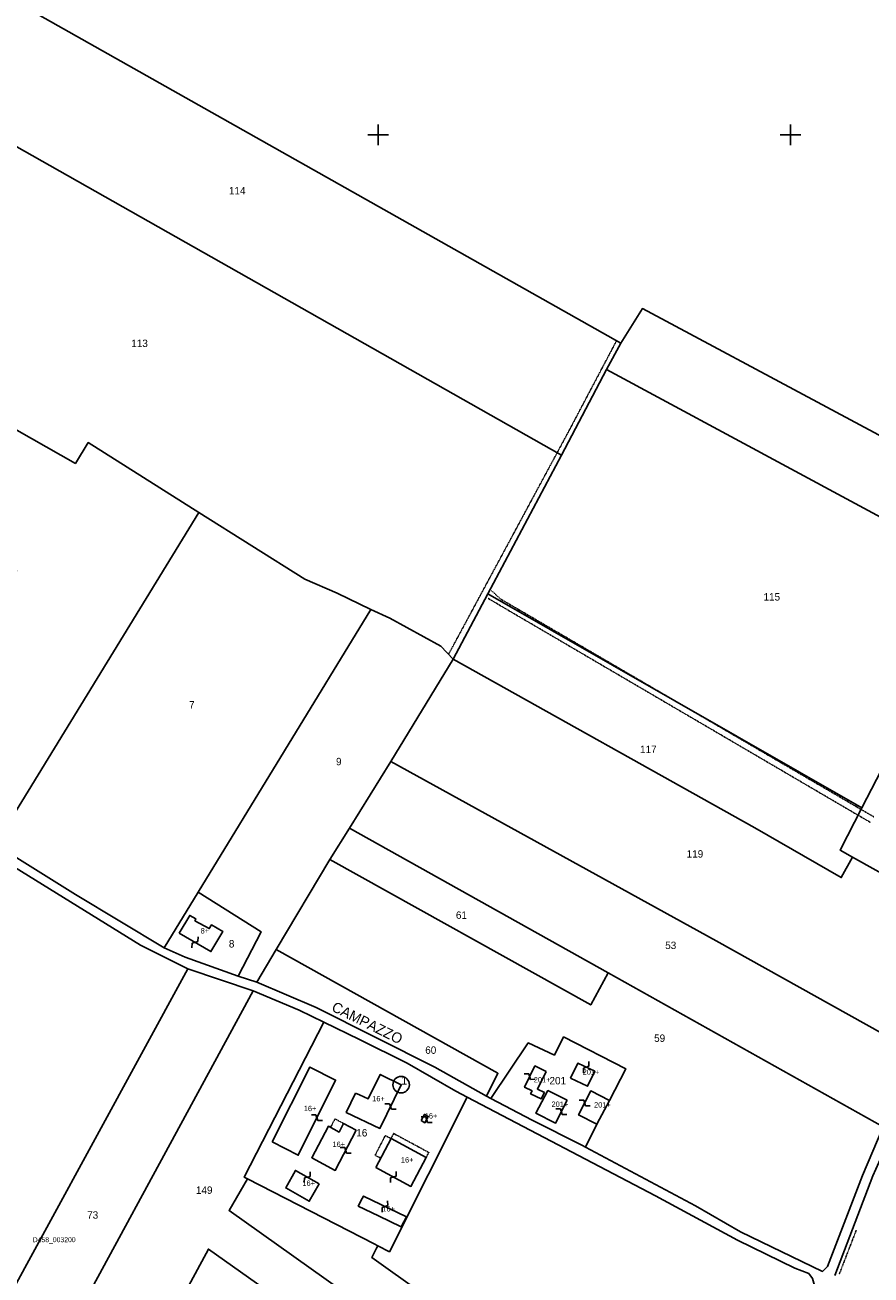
# Model space of a CAD drawing. Header units: metres. Extents: x 14995 to 16278, y -21726 to -19823.
# Tile 7 of 9: x 15629 to 16039, y -20753 to -20147. Entities that reach past the tile are written whole.
import ezdxf

# ---------------------------------------------------------------- set-up
doc = ezdxf.new("R2010")
doc.units = ezdxf.units.M
for name, pattern in [('CONTINUA', [0]), ('TRATTEGGIATA2', [0.3, 0.15, -0.15]), ('TRATTEGGIATA5', [0.3, 0.15, -0.15]), ('TRATTO-PUNTO', [0.4, 0.15, -0.125, 0, -0.125])]:
    doc.linetypes.add(name, pattern=pattern)
for name, color, linetype in [('CONFINE', 3, 'CONTINUA'), ('FABBRICATI', 1, 'CONTINUA'), ('FIDUCIALI', 5, 'CONTINUA'), ('LINEEVARIE', 6, 'CONTINUA'), ('PARTICELLE', 7, 'CONTINUA'), ('SIMBOLI', 6, 'CONTINUA'), ('STRADE', 8, 'CONTINUA'), ('TESTI', 3, 'CONTINUA')]:
    doc.layers.add(name, color=color, linetype=linetype)

# ---------------------------------------------------------------- blocks, each defined once
blk = doc.blocks.new('20', base_point=(5, 5))
at = {"layer": 'SIMBOLI'}
blk.add_circle((5, 5), 4, dxfattribs=at)
blk.add_point((5, 5), dxfattribs=at)
blk = doc.blocks.new('9', base_point=(5, 5))
at = {"layer": 'SIMBOLI'}
for p, q in [((2, 5), (4, 6)), ((4, 6), (6, 4)), ((6, 4), (8, 5))]:
    blk.add_line(p, q, dxfattribs=at)
blk = doc.blocks.new('3', base_point=(5, 5))
at = {"layer": 'SIMBOLI'}
for p, q in [((5, 0), (5, 10)), ((0, 5), (10, 5))]:
    blk.add_line(p, q, dxfattribs=at)

msp = doc.modelspace()

# ---------------------------------------------------------------- linework, layer by layer
at = {"layer": 'CONFINE'}
msp.add_lwpolyline([(16021.549, -20753.316), (16039.978, -20705.065), (16044.278, -20695.29), (16048.781, -20683.078), (16075.03, -20624.067), (16095.008, -20587.245), (16098.826, -20578.647), (16105.342, -20568.421), (16127.359, -20539.822), (16165.923, -20487.149), (16180.787, -20464.833), (16200.752, -20429.887), (16196.312, -20427.849), (16196.312, -20427.849), (15928.168, -20284.26), (15917.641, -20301.059), (15566.465, -20102.798)], dxfattribs=at)
at = {"layer": 'FABBRICATI'}
for points in [[(15703.536, -20587.264), (15718.966, -20596.179), (15724.643, -20586.465), (15719.166, -20583.267), (15718.167, -20585.026), (15711.211, -20581.228), (15711.691, -20580.348), (15708.653, -20578.669), (15703.536, -20587.264)], [(15748.584, -20688.458), (15761.32, -20695.026), (15779.38, -20658.52), (15766.925, -20652.23), (15748.584, -20688.458)], [(15881.503, -20654.42), (15876.024, -20651.661), (15871, -20662.064), (15874.642, -20663.822), (15873.948, -20665.199), (15879.125, -20667.717), (15880.622, -20664.644), (15877.242, -20662.936), (15881.503, -20654.42)], [(15893.354, -20657.626), (15901.558, -20661.567), (15905.057, -20654.283), (15896.801, -20650.364), (15893.354, -20657.626)], [(15789.062, -20664.86), (15784.531, -20674.239), (15800.867, -20682), (15811.175, -20660.793), (15801.047, -20655.768), (15795.176, -20667.732), (15791.026, -20665.782), (15789.062, -20664.86)], [(15891.682, -20668.25), (15882.378, -20663.685), (15876.568, -20674.65), (15886.051, -20679.435), (15891.682, -20668.25)], [(15906.148, -20679.909), (15912.206, -20668.475), (15903.097, -20663.821), (15897.253, -20675.43), (15906.148, -20679.909)], [(15820.883, -20678.234), (15822.749, -20679.243), (15824.366, -20676.184), (15822.493, -20675.174), (15820.883, -20678.234)], [(15789.398, -20682.88), (15783.295, -20679.629), (15781.118, -20683.743), (15775.931, -20680.939), (15767.839, -20696.235), (15779.225, -20702.388), (15789.398, -20682.88)], [(15798.864, -20700.937), (15815.943, -20710.168), (15823.339, -20696.067), (15806.277, -20686.927), (15798.864, -20700.937)], [(15771.367, -20708.918), (15759.937, -20702.402), (15755.231, -20710.833), (15766.659, -20717.35), (15771.367, -20708.918)], [(15800.241, -20724.465), (15811.255, -20729.807), (15813.753, -20724.924), (15792.893, -20714.807), (15792.314, -20715.94), (15790.393, -20719.691), (15800.241, -20724.465)]]:
    msp.add_lwpolyline(points, close=True, dxfattribs=at)
at = {"layer": 'LINEEVARIE', "linetype": 'TRATTEGGIATA2'}
for points in [[(15834.213, -20451.917), (15893.2, -20342.357), (15915.602, -20299.909)], [(16040.42, -20530.881), (15859.3, -20425.126), (15855.069, -20421.156)], [(15853.427, -20424.892), (15862.441, -20430.235), (16038.94, -20533.684)]]:
    msp.add_lwpolyline(points, dxfattribs=at)
at = {"layer": 'LINEEVARIE'}
msp.add_lwpolyline([(16034.977, -20525.723), (16034.977, -20525.818), (16034.977, -20525.723)], dxfattribs=at)
at = {"layer": 'LINEEVARIE', "linetype": 'TRATTEGGIATA5'}
for points in [[(15783.295, -20679.629), (15779.12, -20677.373), (15776.944, -20681.486)], [(15800.992, -20696.301), (15798.564, -20695.029), (15803.486, -20685.46), (15806.277, -20686.927), (15807.569, -20684.484), (15824.601, -20693.676), (15823.339, -20696.067)]]:
    msp.add_lwpolyline(points, dxfattribs=at)
at = {"layer": 'LINEEVARIE', "linetype": 'TRATTO-PUNTO'}
msp.add_lwpolyline([(16031.859, -20731.448), (16023.557, -20752.919)], dxfattribs=at)
at = {"layer": 'PARTICELLE'}
for points in [[(15917.641, -20301.059), (15566.465, -20102.798), (15548.46, -20134.712), (15536.782, -20155.998), (15888.912, -20355.307), (15910.841, -20313.9), (15917.641, -20301.059)], [(15536.782, -20155.998), (15497.667, -20227.293), (15482.358, -20262.446), (15653.209, -20359.384), (15659.424, -20349.263), (15713.124, -20383.169), (15764.504, -20415.62), (15780.174, -20422.398), (15796.417, -20430.185), (15805.717, -20434.399), (15830.483, -20447.988), (15836.482, -20454.306), (15853.274, -20422.598), (15888.912, -20355.307), (15536.782, -20155.998)], [(15457.16, -20315.959), (15624.744, -20411.455), (15614.383, -20430.173), (15581.218, -20490.092), (15568.333, -20513.371), (15614.383, -20544.347), (15713.124, -20383.169), (15659.424, -20349.263), (15653.209, -20359.384), (15482.358, -20262.446), (15477.125, -20273.559), (15464.477, -20297.958), (15457.16, -20315.959)], [(16178.957, -20458.367), (16196.312, -20427.849), (15928.168, -20284.26), (15917.641, -20301.059), (15910.841, -20313.9), (16178.957, -20458.367)], [(15910.841, -20313.9), (15888.912, -20355.307), (15853.274, -20422.598), (16034.542, -20526.545), (16041.663, -20512.804), (16078.751, -20441.241), (16158.565, -20487.928), (16177.374, -20461.151), (16178.957, -20458.367), (15910.841, -20313.9)], [(15696.208, -20594.428), (15712.808, -20567.334), (15796.417, -20430.185), (15780.174, -20422.398), (15764.504, -20415.62), (15713.124, -20383.169), (15614.383, -20544.347), (15653.255, -20568.492), (15696.208, -20594.428)], [(15853.274, -20422.598), (15836.482, -20454.306), (15982.708, -20536.248), (16024.588, -20560.339), (16030.039, -20550.368), (16023.997, -20546.989), (16034.542, -20526.545), (15853.274, -20422.598)], [(15741.195, -20610.993), (15750.639, -20595.142), (15776.577, -20551.612), (15786.12, -20536.309), (15806.248, -20504.03), (15836.482, -20454.306), (15830.483, -20447.988), (15805.717, -20434.399), (15796.417, -20430.185), (15712.808, -20567.334), (15743.306, -20586.588), (15732.236, -20608.085), (15741.195, -20610.993)], [(16024.588, -20560.339), (15982.708, -20536.248), (15836.482, -20454.306), (15806.248, -20504.03), (15963.961, -20591.01), (16060.489, -20644.854), (16062.171, -20640.611), (16080.036, -20604.288), (16090.677, -20584.281), (16030.039, -20550.368), (16024.588, -20560.339)], [(16060.489, -20644.854), (15963.961, -20591.01), (15806.248, -20504.03), (15786.12, -20536.309), (15911.59, -20606.56), (16044.944, -20681.225), (16060.489, -20644.854)], [(15776.577, -20551.612), (15903.09, -20622.092), (15911.59, -20606.56), (15786.12, -20536.309), (15776.577, -20551.612)], [(15623.707, -20555.208), (15511.783, -20761.476), (15548.894, -20788.548), (15557.835, -20793.287), (15594.287, -20812.608), (15707.78, -20604.537), (15684.804, -20593.092), (15623.707, -20555.208)], [(16044.944, -20681.225), (15911.59, -20606.56), (15903.09, -20622.092), (15776.577, -20551.612), (15750.639, -20595.142), (15858.147, -20655.279), (15852.557, -20666.396), (15854.714, -20667.522), (15872.804, -20640.488), (15885.466, -20646.401), (15889.968, -20637.636), (15920.099, -20653.094), (15912.206, -20668.475), (15906.148, -20679.909), (15900.525, -20691.027), (15953.963, -20719.572), (15975.658, -20732.105), (16015.543, -20751.361), (16017.97, -20748.927), (16034.818, -20704.918), (16044.944, -20681.225)], [(15732.236, -20608.085), (15743.306, -20586.588), (15712.808, -20567.334), (15696.208, -20594.428), (15706.464, -20598.932), (15732.236, -20608.085)], [(15852.557, -20666.396), (15858.147, -20655.279), (15750.639, -20595.142), (15741.195, -20610.993), (15769.964, -20623.278), (15827.441, -20652.261), (15852.557, -20666.396)], [(15707.78, -20604.537), (15594.287, -20812.608), (15613.541, -20821.997), (15623.928, -20828.461), (15739.445, -20615.206), (15707.78, -20604.537)], [(15727.743, -20721.832), (15736.629, -20706.422), (15735.144, -20705.658), (15773.767, -20630.51), (15761.752, -20624.715), (15739.445, -20615.206), (15623.928, -20828.461), (15630.34, -20832.451), (15633.421, -20832.285), (15639.33, -20826.991), (15660.208, -20844.054), (15673.767, -20819.737), (15796.984, -20908.482), (15808.659, -20887.017), (15686.773, -20798.069), (15717.756, -20740.583), (15944.486, -20901.358), (15954.531, -20883.25), (15727.743, -20721.832)], [(15805.496, -20741.839), (15843.233, -20666.823), (15837.691, -20663.915), (15814.156, -20650.406), (15790.998, -20638.821), (15773.767, -20630.51), (15735.144, -20705.658), (15736.629, -20706.422), (15798.024, -20737.996), (15799.827, -20738.924), (15805.496, -20741.839)], [(15912.206, -20668.475), (15920.099, -20653.094), (15889.968, -20637.636), (15885.466, -20646.401), (15872.804, -20640.488), (15854.714, -20667.522), (15874.79, -20678.005), (15898.853, -20690.134), (15900.525, -20691.027), (15906.148, -20679.909), (15912.206, -20668.475)], [(15971.526, -20851.408), (16012.127, -20759.9), (16010.658, -20754.809), (16008.84, -20752.463), (16002.061, -20749.814), (15974.325, -20736.138), (15934.498, -20714.701), (15843.233, -20666.823), (15805.496, -20741.839), (15799.827, -20738.924), (15799.211, -20740.145), (15796.964, -20744.597), (15964.385, -20864.17), (15971.526, -20851.408)], [(15736.629, -20706.422), (15727.743, -20721.832), (15954.531, -20883.25), (15964.385, -20864.17), (15796.964, -20744.597), (15799.211, -20740.145), (15799.827, -20738.924), (15798.024, -20737.996), (15736.629, -20706.422)], [(15944.486, -20901.358), (15717.756, -20740.583), (15686.773, -20798.069), (15808.659, -20887.017), (15827.985, -20851.491), (15933.828, -20921.64), (15944.486, -20901.358)]]:
    msp.add_lwpolyline(points, close=True, dxfattribs=at)
msp.add_lwpolyline([(16041.663, -20512.804), (16034.542, -20526.545), (16023.997, -20546.989), (16030.039, -20550.368), (16090.677, -20584.281)], dxfattribs=at)
at = {"layer": 'STRADE'}
for points in [[(16044.944, -20681.225), (16034.818, -20704.918), (16017.97, -20748.927), (16015.543, -20751.361), (15975.658, -20732.105), (15953.963, -20719.572), (15900.525, -20691.027), (15898.853, -20690.134), (15874.79, -20678.005), (15854.714, -20667.522), (15852.557, -20666.396), (15827.441, -20652.261), (15769.964, -20623.278), (15741.195, -20610.993), (15732.236, -20608.085), (15706.464, -20598.932), (15696.208, -20594.428), (15653.255, -20568.492), (15614.383, -20544.347)], [(15623.707, -20555.208), (15684.804, -20593.092), (15707.78, -20604.537), (15739.445, -20615.206), (15761.752, -20624.715), (15773.767, -20630.51), (15790.998, -20638.821), (15814.156, -20650.406), (15837.691, -20663.915), (15843.233, -20666.823), (15934.498, -20714.701), (15974.325, -20736.138), (16002.061, -20749.814), (16008.84, -20752.463), (16010.658, -20754.809)], [(16021.549, -20753.316), (16039.978, -20705.065)]]:
    msp.add_lwpolyline(points, dxfattribs=at)

# ---------------------------------------------------------------- block references
at = {"layer": 'FIDUCIALI'}
msp.add_blockref('20', (15811.175, -20660.793), dxfattribs=at)
at = {"layer": 'SIMBOLI'}
for p in [(15800, -20200), (16000, -20200)]:
    msp.add_blockref('3', p, dxfattribs=at)
for p, rotation in [((15711.251, -20591.722), 59.993), ((15873.512, -20656.862), 334.231), ((15900.929, -20652.323), 244.614), ((15806.021, -20671.396), 154.08), ((15888.867, -20673.842), 153.277), ((15900.175, -20669.626), 333.314), ((15770.35, -20676.773), 153.679), ((15823.558, -20677.714), 152.131), ((15784.312, -20692.634), 152.475), ((15765.652, -20705.66), 240.316), ((15807.404, -20705.552), 61.597), ((15803.323, -20719.865), 244.155)]:
    msp.add_blockref('9', p, dxfattribs=dict(at, rotation=rotation))

# ---------------------------------------------------------------- texts
at = {"layer": 'CONFINE', "color": 7}
msp.add_text('D458_003200', height=2.4, dxfattribs=at).set_placement((15632.524, -20737.197))
at = {"layer": 'FABBRICATI', "color": 7}
for s, p in [('8+', (15713.947, -20587.424)), ('201+', (15899.195, -20655.966)), ('201+', (15875.507, -20659.689)), ('16+', (15797.18, -20668.884)), ('16+', (15763.999, -20673.628)), ('201+', (15884.11, -20671.56)), ('201+', (15904.729, -20671.865)), ('16+', (15822.624, -20677.209)), ('16+', (15777.882, -20691.009)), ('16+', (15811.083, -20698.548)), ('16+', (15763.299, -20709.876)), ('16+', (15802.073, -20722.307))]:
    msp.add_text(s, height=2.6, dxfattribs=at).set_placement(p)
at = {"layer": 'FIDUCIALI'}
msp.add_text('1', height=4, dxfattribs=at).set_placement((15811.175, -20660.793))
at = {"layer": 'PARTICELLE', "color": 7}
for s, p in [('114', (15727.664, -20228.9)), ('113', (15680.329, -20302.925)), ('115', (15986.898, -20425.931)), ('7', (15708.35, -20478.297)), ('117', (15927.024, -20499.919)), ('9', (15779.61, -20505.829)), ('119', (15949.634, -20550.629)), ('61', (15837.739, -20580.339)), ('8', (15727.648, -20594.238)), ('53', (15939.222, -20594.989)), ('59', (15933.848, -20640.023)), ('60', (15822.869, -20645.816)), ('201', (15883.115, -20660.629)), ('16', (15789.438, -20685.917)), ('149', (15711.666, -20713.755)), ('73', (15658.935, -20725.801))]:
    msp.add_text(s, height=3.6, dxfattribs=at).set_placement(p)
at = {"layer": 'TESTI', "color": 3}
msp.add_text('CAMPAZZO', height=5, rotation=333.486, dxfattribs=at).set_placement((15777.033, -20624.738))

doc.saveas('drawing.dxf')
